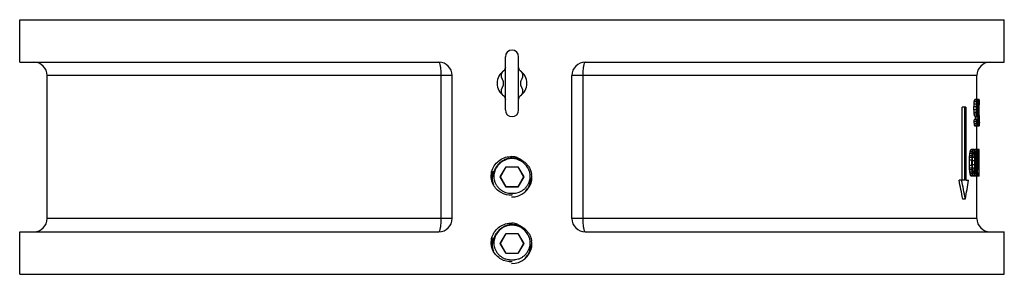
# Model space of a CAD drawing. Header units: millimetres. Extents: x -1098 to 1507, y -888 to 1291.
# Tile 1 of 6: x -1098 to -506, y 115 to 268. Entities that reach past the tile are written whole.
import ezdxf

# ---------------------------------------------------------------- set-up
doc = ezdxf.new("R2010")
doc.units = ezdxf.units.MM
doc.header["$LTSCALE"] = 30.734
doc.layers.get('0').update_dxf_attribs({"linetype": 'CONTINUOUS'})
doc.layers.add('02___PRT_ALL_AXES', color=7, linetype='CONTINUOUS')

msp = doc.modelspace()

# ---------------------------------------------------------------- linework, layer by layer
at = {"color": 7, "linetype": 'Continuous'}
for p, q in [((-1097.62, 242.45), (-1097.62, 267.95)), ((-1097.62, 267.95), (-505.63, 267.95)), ((-505.62, 242.45), (-505.62, 267.95)), ((-805.62, 213.7), (-805.62, 245.7)), ((-797.62, 213.7), (-797.62, 245.7)), ((-1097.62, 242.45), (-845.62, 242.45)), ((-796.78, 237.28), (-796.78, 237.29)), ((-757.62, 242.45), (-505.62, 242.45)), ((-837.62, 234.45), (-1081.12, 234.45)), ((-844.4, 234.45), (-844.4, 148.45)), ((-837.62, 148.45), (-837.62, 234.45)), ((-765.62, 148.45), (-765.62, 234.45)), ((-522.12, 234.45), (-765.62, 234.45)), ((-758.85, 148.45), (-758.85, 234.45)), ((-806.47, 222.12), (-806.46, 222.11)), ((-521.99, 219.61), (-523.49, 219.61)), ((-521.75, 219.95), (-523.33, 219.95)), ((-520.66, 219.95), (-521.54, 219.95)), ((-521.1, 203.95), (-521.1, 219.95)), ((-520.63, 219.61), (-521.1, 219.61)), ((-528.72, 215.31), (-530.95, 215.31)), ((-530.95, 171.58), (-530.95, 215.31)), ((-529.41, 171.58), (-529.41, 215.31)), ((-528.72, 215.31), (-528.72, 171.58)), ((-522.34, 215.52), (-523.85, 215.52)), ((-523.85, 213.82), (-523.85, 215.52)), ((-522.34, 213.82), (-523.85, 213.82)), ((-522.26, 217.23), (-523.77, 217.23)), ((-522.16, 218.59), (-523.67, 218.59)), ((-522.34, 213.82), (-522.34, 215.52)), ((-522.16, 214.16), (-522.16, 215.18)), ((-521.41, 215.18), (-522.12, 215.18)), ((-521.41, 214.16), (-522.12, 214.16)), ((-521.43, 213.14), (-522.12, 213.14)), ((-521.48, 217.23), (-522.05, 217.23)), ((-521.43, 216.21), (-522.05, 216.21)), ((-521.86, 218.25), (-521.65, 218.25)), ((-521.56, 217.91), (-521.86, 217.91)), ((-521.41, 214.16), (-521.41, 215.18)), ((-521.28, 214.33), (-521.27, 214.17)), ((-521.27, 211.44), (-521.27, 213.14)), ((-520.62, 218.59), (-520.99, 218.59)), ((-520.62, 217.57), (-520.99, 217.57)), ((-520.67, 216.55), (-520.99, 216.55)), ((-520.62, 217.57), (-520.62, 217.91)), ((-522.26, 212.12), (-523.77, 212.12)), ((-521.43, 207.7), (-523.77, 207.7)), ((-522.16, 211.1), (-523.67, 211.1)), ((-521.99, 210.08), (-523.49, 210.08)), ((-521.75, 209.74), (-523.33, 209.74)), ((-521.41, 208.72), (-522.91, 208.72)), ((-521.48, 212.46), (-522.12, 212.46)), ((-521.56, 211.78), (-521.86, 211.78)), ((-521.86, 211.44), (-521.65, 211.44)), ((-521.38, 210.76), (-521.38, 211.44)), ((-520.89, 208.38), (-520.89, 209.06)), ((-522.23, 206.67), (-523.74, 206.67)), ((-522.12, 205.31), (-523.63, 205.31)), ((-521.95, 204.29), (-523.46, 204.29)), ((-521.74, 203.95), (-523.3, 203.95)), ((-521.48, 206.67), (-522.09, 206.67)), ((-521.56, 205.99), (-521.83, 205.99)), ((-521.83, 205.65), (-521.65, 205.65)), ((-521.1, 203.95), (-521.54, 203.95)), ((-520.62, 206.33), (-520.99, 206.33)), ((-520.63, 204.29), (-520.99, 204.29)), ((-520.66, 203.95), (-520.99, 203.95)), ((-520.89, 206.33), (-520.89, 206.67)), ((-520.62, 205.31), (-520.89, 205.31)), ((-520.62, 206.33), (-520.62, 205.99)), ((-524.36, 189.61), (-525.88, 189.61)), ((-524.04, 189.95), (-525.55, 189.95)), ((-522.34, 189.61), (-523.85, 189.61)), ((-522.12, 189.95), (-523.63, 189.95)), ((-521.04, 189.95), (-521.92, 189.95)), ((-521.14, 189.61), (-521.92, 189.61)), ((-520.68, 189.95), (-520.86, 189.95)), ((-520.68, 181.1), (-520.68, 189.95)), ((-524.99, 185.18), (-526.51, 185.18)), ((-524.93, 186.21), (-526.45, 186.21)), ((-524.81, 187.57), (-526.33, 187.57)), ((-524.64, 188.59), (-526.16, 188.59)), ((-523.44, 185.18), (-524.69, 185.18)), ((-523.63, 187.23), (-524.47, 187.23)), ((-523.78, 187.91), (-524.3, 187.91)), ((-522.53, 188.59), (-523.48, 188.59)), ((-522.65, 187.57), (-523.48, 187.57)), ((-522.73, 186.21), (-523.25, 186.21)), ((-522.77, 185.18), (-523.25, 185.18)), ((-521.74, 185.18), (-522.57, 185.18)), ((-521.95, 187.91), (-522.3, 187.91)), ((-521.86, 187.23), (-522.3, 187.23)), ((-521.24, 188.59), (-521.77, 188.59)), ((-521.31, 187.23), (-521.68, 187.23)), ((-521.36, 185.52), (-521.62, 185.52)), ((-521.36, 184.16), (-521.59, 184.16)), ((-521.36, 184.16), (-521.36, 185.52)), ((-520.81, 185.87), (-521.24, 185.87)), ((-520.84, 187.23), (-521.22, 187.23)), ((-520.88, 187.91), (-521.18, 187.91)), ((-521.04, 188.25), (-520.94, 188.25)), ((-808.67, 173.45), (-805.14, 179.55)), ((-808.55, 173.45), (-805.09, 179.45)), ((-805.14, 179.55), (-798.1, 179.55)), ((-805.09, 179.45), (-805.14, 179.55)), ((-805.09, 179.45), (-798.16, 179.45)), ((-798.16, 179.45), (-798.1, 179.55)), ((-798.16, 179.45), (-794.69, 173.45)), ((-798.1, 179.55), (-794.58, 173.45)), ((-525.05, 183.48), (-526.57, 183.48)), ((-526.57, 180.42), (-526.57, 183.48)), ((-525.05, 180.42), (-526.57, 180.42)), ((-524.99, 178.72), (-526.51, 178.72)), ((-524.93, 177.7), (-526.45, 177.7)), ((-525.05, 180.42), (-525.05, 183.48)), ((-523.39, 183.14), (-524.75, 183.14)), ((-524.75, 180.76), (-524.75, 183.14)), ((-523.39, 180.76), (-524.75, 180.76)), ((-523.44, 178.72), (-524.69, 178.72)), ((-523.39, 180.76), (-523.39, 183.14)), ((-522.77, 178.72), (-523.2, 178.72)), ((-522.73, 177.7), (-523.2, 177.7)), ((-522.81, 183.48), (-523.16, 183.48)), ((-523.16, 180.42), (-523.16, 183.48)), ((-522.81, 180.42), (-523.16, 180.42)), ((-522.81, 180.42), (-522.81, 183.48)), ((-521.71, 183.14), (-522.61, 183.14)), ((-522.61, 180.76), (-522.61, 183.14)), ((-521.71, 180.76), (-522.61, 180.76)), ((-521.74, 178.72), (-522.57, 178.72)), ((-521.71, 180.76), (-521.71, 183.14)), ((-521.04, 179.74), (-521.59, 179.74)), ((-521.56, 180.42), (-521.56, 183.48)), ((-521.31, 182.46), (-521.56, 182.46)), ((-521.24, 181.1), (-521.56, 181.1)), ((-521.14, 180.08), (-521.56, 180.08)), ((-520.82, 182.8), (-521.12, 182.8)), ((-520.88, 181.78), (-521.04, 181.78)), ((-521.04, 181.44), (-520.94, 181.44)), ((-520.8, 175.65), (-520.8, 181.1)), ((-520.75, 181.1), (-520.75, 181.78)), ((-808.55, 173.45), (-808.67, 173.45)), ((-805.14, 167.35), (-808.67, 173.45)), ((-805.09, 167.45), (-808.55, 173.45)), ((-794.69, 173.45), (-798.16, 167.45)), ((-794.58, 173.45), (-798.1, 167.35)), ((-794.69, 173.45), (-794.58, 173.45)), ((-524.81, 176.33), (-526.33, 176.33)), ((-524.64, 175.31), (-526.16, 175.31)), ((-524.36, 174.29), (-525.88, 174.29)), ((-524.04, 173.95), (-525.55, 173.95)), ((-523.63, 176.67), (-524.47, 176.67)), ((-523.78, 175.99), (-524.3, 175.99)), ((-522.34, 174.29), (-523.85, 174.29)), ((-522.12, 173.95), (-523.63, 173.95)), ((-522.65, 176.33), (-523.34, 176.33)), ((-522.53, 175.31), (-523.34, 175.31)), ((-521.86, 176.67), (-522.41, 176.67)), ((-521.95, 175.99), (-522.12, 175.99)), ((-520.75, 173.95), (-521.92, 173.95)), ((-520.8, 175.65), (-521.68, 175.65)), ((-521.31, 173.95), (-521.31, 175.65)), ((-520.75, 173.95), (-520.75, 175.65)), ((-520.68, 173.95), (-520.68, 175.65)), ((-805.09, 167.45), (-805.14, 167.35)), ((-798.1, 167.35), (-805.14, 167.35)), ((-798.16, 167.45), (-805.09, 167.45)), ((-798.16, 167.45), (-798.1, 167.35)), ((-529.41, 171.58), (-532.86, 171.58)), ((-528.72, 171.58), (-527.09, 171.58)), ((-529.06, 160.19), (-530.61, 160.19)), ((-837.62, 148.45), (-1081.12, 148.45)), ((-522.12, 148.45), (-765.62, 148.45)), ((-1097.62, 114.95), (-1097.62, 140.45)), ((-1097.62, 140.45), (-845.62, 140.45)), ((-808.67, 133.45), (-805.14, 139.55)), ((-808.55, 133.45), (-805.09, 139.45)), ((-805.14, 139.55), (-798.1, 139.55)), ((-805.09, 139.45), (-805.14, 139.55)), ((-805.09, 139.45), (-798.16, 139.45)), ((-798.16, 139.45), (-798.1, 139.55)), ((-798.16, 139.45), (-794.69, 133.45)), ((-798.1, 139.55), (-794.58, 133.45)), ((-757.62, 140.45), (-505.62, 140.45)), ((-505.62, 114.95), (-505.62, 140.45)), ((-808.55, 133.45), (-808.67, 133.45)), ((-805.14, 127.35), (-808.67, 133.45)), ((-805.09, 127.45), (-808.55, 133.45)), ((-794.69, 133.45), (-798.16, 127.45)), ((-794.58, 133.45), (-798.1, 127.35)), ((-794.69, 133.45), (-794.58, 133.45)), ((-805.09, 127.45), (-805.14, 127.35)), ((-798.1, 127.35), (-805.14, 127.35)), ((-798.16, 127.45), (-805.09, 127.45)), ((-798.16, 127.45), (-798.1, 127.35)), ((-1097.62, 114.95), (-505.63, 114.95))]:
    msp.add_line(p, q, dxfattribs=at)
for points in [[(-806.38, 237.36), (-806.46, 237.29), (-806.44, 237.3)], [(-805.62, 239.36), (-805.69, 238.75), (-805.87, 238.15), (-806.11, 237.7), (-806.33, 237.41), (-806.38, 237.36)], [(-796.78, 237.29), (-796.9, 237.41), (-797.12, 237.69), (-797.37, 238.14), (-797.56, 238.74), (-797.62, 239.36)], [(-806.46, 222.11), (-806.33, 221.99), (-806.11, 221.71), (-805.87, 221.25), (-805.69, 220.66), (-805.62, 220.05)], [(-797.62, 220.05), (-797.56, 220.66), (-797.37, 221.26), (-797.12, 221.71), (-796.9, 222), (-796.85, 222.05)], [(-796.85, 222.05), (-796.78, 222.11), (-796.8, 222.1)]]:
    msp.add_lwpolyline(points, dxfattribs=at)
for centre, radius, start, end in [((-801.62, 245.7), 4, 0, 180), ((-1089.12, 234.45), 8, 0, 90), ((-845.62, 234.45), 8, 0, 90), ((-801.62, 229.7), 9, 122.3978, 237.4332), ((-801.62, 229.7), 9, 302.3978, 57.41322), ((-757.62, 234.45), 8, 90, 180), ((-514.12, 234.45), 8, 90, 180), ((-801.62, 213.7), 4, 180, 360), ((-801.62, 173.45), 11, 359.93336, 180.06664), ((-802.27, 174.32), 11.38, 78.45732, 86.75399), ((-802.27, 174.28), 11.42, 68.95657, 78.47454), ((-801.62, 173.45), 12, 163.07619, 201.87805), ((-801.67, 173.75), 10.96, 181.46155, 181.64292), ((-801.59, 172.33), 11.03, 358.45135, 5.78459), ((-801.62, 173.15), 11.95, 352.72471, 8.53048), ((-801.62, 173.45), 12, 268.63041, 350.78461), ((-802.32, 172.57), 11.81, 314.56519, 328.91067), ((-802.19, 172.48), 11.65, 328.94, 329.70545), ((-801.63, 173.15), 11.96, 352.22963, 352.73552), ((-801.62, 173.46), 9.89, 257.88702, 260.64314), ((-801.62, 173.47), 9.89, 260.65033, 269.98858), ((-801.62, 173.45), 9.88, 269.99716, 282.11118), ((-1089.12, 148.45), 8, 270, 360), ((-845.62, 148.45), 8, 270, 360), ((-757.62, 148.45), 8, 180, 270), ((-514.12, 148.45), 8, 180, 270), ((-801.62, 133.45), 11, 359.93336, 180.06664), ((-802.27, 134.32), 11.38, 78.45732, 86.75399), ((-802.27, 134.28), 11.42, 68.95657, 78.47454), ((-801.62, 133.45), 12, 163.07619, 201.87805), ((-801.67, 133.75), 10.96, 181.46155, 181.64292), ((-801.62, 133.45), 12, 268.63041, 350.78461), ((-801.59, 132.33), 11.03, 358.45135, 5.78459), ((-801.62, 133.15), 11.95, 352.72471, 8.53048), ((-801.63, 133.15), 11.96, 352.22963, 352.73552), ((-802.32, 132.57), 11.81, 314.56519, 328.91067), ((-802.19, 132.48), 11.65, 328.94, 329.70545), ((-801.62, 133.46), 9.89, 257.88702, 260.64314), ((-801.62, 133.47), 9.89, 260.65033, 269.98858), ((-801.62, 133.45), 9.88, 269.99716, 282.11118)]:
    msp.add_arc(centre, radius, start, end, dxfattribs=at)
for centre, major_axis, ratio, start_param, end_param in [((-801.62, 236.56), (279.5, 0), 0.612764, -0.105143, -0.099149), ((-801.62, 225.26), (279.5, 0), 0.204256, -0.099149, -0.093158), ((-801.62, 236.56), (281, 0), 0.612764, 6.178606, 6.184568), ((-801.62, 225.26), (281, 0), 0.204256, 6.184568, 6.190526), ((-801.62, 214.98), (281, 0), 0.204255, 0.080752, 0.086704), ((-801.62, 205.72), (281, 0), 0.612767, 0.074803, 0.080752), ((-801.62, 219.21), (281, 0), 0.170213, 6.291489, 6.298607), ((-801.62, 218.18), (281, 0), 0.612767, 6.285558, 6.291489), ((-801.62, 294.67), (0, 713.62), 0.391665, -1.681937, -1.679538), ((-801.62, 134.67), (0, 713.62), 0.391665, -1.462055, -1.459655), ((-801.62, 258.53), (0, 380.6), 0.734375, -1.679538, -1.675939), ((-801.62, 294.67), (0, 717.45), 0.391665, 4.601844, 4.60423), ((-801.62, 134.67), (0, 717.45), 0.391665, -1.462638, -1.460251), ((-801.62, 258.53), (0, 382.64), 0.734375, 4.60423, 4.607809), ((-801.62, 305.06), (0, 860.93), 0.326391, 4.607809, 4.609002), ((-801.62, 124.29), (0, 860.93), 0.326391, -1.467409, -1.466217), ((-801.62, 260.63), (0, 430.47), 0.652775, 4.609002, 4.611387), ((-801.62, 183.52), (0, 286.98), 0.979163, -1.469794, -1.467409), ((-801.62, 236.52), (281, 0), 0.680851, 6.182183, 6.18576), ((-801.62, 227.21), (281, 0), 0.340425, 6.18576, 6.189335), ((-801.62, 210.08), (281, 0), 0.340425, 0.081942, 0.085513), ((-801.62, 202.25), (281, 0), 0.680851, 0.078372, 0.081942), ((-801.62, 183.52), (0, 430.47), 0.652775, -1.494804, -1.492424), ((-801.62, 234.93), (0, 286.98), 0.979163, 4.634017, 4.636397), ((-801.62, 150.84), (0, 860.93), 0.326391, -1.495993, -1.494804), ((-801.62, 278.5), (0, 860.93), 0.326391, 4.636397, 4.637586), ((-801.62, 189.99), (0, 382.64), 0.734375, -1.499562, -1.495993), ((-801.62, 166.16), (0, 717.45), 0.391665, -1.50194, -1.499562), ((-801.62, 77.31), (0, 2008.84), 0.139882, -1.502535, -1.50194), ((-801.62, 77.31), (0, 2008.84), 0.139882, -1.503129, -1.502615), ((-801.62, 227.02), (0, 551.88), 0.509167, 4.677981, 4.693408), ((-801.62, 212.92), (281, 0), 0.680851, 0.017201, 0.018981), ((-801.62, 217.91), (0, 286.98), 0.979167, 4.712389, 4.714761), ((-801.62, 218.25), (0, 573.96), 0.489584, 4.710016, 4.711203), ((-801.62, 181.14), (0, 285.45), 0.979167, -1.465653, -1.462055), ((-801.62, 114.76), (0, 856.33), 0.326391, -1.463255, -1.462055), ((-801.62, 193.13), (279.5, 0), 0.612764, 0.099149, 0.105143), ((-801.62, 204.43), (279.5, 0), 0.204256, 0.093158, 0.099149), ((-801.62, 273.06), (0, 856.33), 0.326391, 4.635988, 4.637184), ((-801.62, 337.4), (0, 1712.67), 0.163196, -1.646001, -1.645395), ((-801.62, 181.14), (0, 286.98), 0.979167, -1.466217, -1.462638), ((-801.62, 114.76), (0, 860.93), 0.326391, -1.463831, -1.462638), ((-801.62, 193.13), (281, 0), 0.612764, 0.098618, 0.10458), ((-801.62, 163.78), (0, 430.47), 0.652775, -1.470987, -1.468602), ((-801.62, 193.17), (281, 0), 0.680851, 0.097426, 0.101002), ((-801.62, 204.43), (281, 0), 0.204256, 0.092659, 0.098618), ((-801.62, 202.48), (281, 0), 0.340425, 0.093851, 0.097426), ((-801.62, 214.71), (281, 0), 0.204255, 6.196481, 6.202433), ((-801.62, 219.61), (281, 0), 0.340425, 6.197672, 6.201243), ((-801.62, 227.44), (281, 0), 0.680851, 6.201243, 6.204813), ((-801.62, 225.51), (281, 0), 0.680851, 6.202433, 6.209572), ((-801.62, 240.38), (0, 430.47), 0.652775, 4.634017, 4.636397), ((-801.62, 273.06), (0, 860.93), 0.326391, 4.636397, 4.637586), ((-801.62, 337.4), (0, 1721.86), 0.163196, 4.637586, 4.638776), ((-801.62, 257.74), (0, 717.45), 0.391665, 4.641154, 4.643533), ((-801.62, 223.75), (0, 334.81), 0.839285, 4.661359, 4.668484), ((-801.62, 201.45), (281, 0), 0.680852, 0.030847, 0.034408), ((-801.62, 201.91), (0, 1434.88), 0.195835, -1.566051, -1.564865), ((-801.62, 204.63), (0, 860.94), 0.326387, -1.567238, -1.566051), ((-801.62, 205.65), (0, 573.96), 0.489584, -1.56961, -1.567238), ((-801.62, 165.82), (0, 380.6), 0.734375, -1.466853, -1.463255), ((-801.62, 187.54), (279.5, 0), 0.612767, 0.09795, 0.103944), ((-801.62, 198.71), (279.5, 0), 0.204255, 0.09196, 0.09795), ((-801.62, 165.82), (0, 382.64), 0.734375, -1.467409, -1.463831), ((-801.62, 187.54), (281, 0), 0.612767, 0.097426, 0.103387), ((-801.62, 187.61), (281, 0), 0.680851, 0.096234, 0.09981), ((-801.62, 198.71), (281, 0), 0.204255, 0.091468, 0.097426), ((-801.62, 196.8), (281, 0), 0.340425, 0.092659, 0.096234), ((-801.62, 208.92), (281, 0), 0.204255, 6.196481, 6.202433), ((-801.62, 213.82), (281, 0), 0.340425, 6.197672, 6.201243), ((-801.62, 221.65), (281, 0), 0.680851, 6.201243, 6.204813), ((-801.62, 218.18), (281, 0), 0.612767, 6.202433, 6.208382), ((-801.62, 233.91), (0, 382.64), 0.734375, 4.637586, 4.641154), ((-801.62, 221.03), (0, 334.81), 0.839286, 4.661359, 4.668484), ((-801.62, 204.69), (281, 0), 0.170213, -0.015422, -0.008304), ((-801.62, 205.72), (281, 0), 0.612767, -0.008304, -0.002372), ((-801.62, 205.99), (0, 286.98), 0.979167, -1.573169, -1.570796), ((-801.62, 217.59), (279.5, 0), 0.612764, -0.17017, -0.164123), ((-801.62, 197.38), (279.5, 0), 0.170213, -0.164123, -0.156874), ((-801.62, 217.59), (281, 0), 0.612764, 6.113932, 6.119946), ((-801.62, 197.38), (281, 0), 0.170213, 6.119946, 6.127156), ((-801.62, 182.52), (281, 0), 0.170213, 0.148829, 0.15603), ((-801.62, 194.89), (279.5, 0), 0.170213, -0.107542, -0.103944), ((-801.62, 164.08), (281, 0), 0.612767, 0.142834, 0.148829), ((-801.62, 208.61), (281, 0), 0.612767, 6.16667, 6.17264), ((-801.62, 194.89), (281, 0), 0.170213, 6.17264, 6.179798), ((-801.62, 185.01), (281, 0), 0.170213, 0.096234, 0.103387), ((-801.62, 173.07), (281, 0), 0.612767, 0.090277, 0.096234), ((-801.62, 200.03), (281, 0), 0.612767, 6.216707, 6.22265), ((-801.62, 193.08), (281, 0), 0.204256, 6.22265, 6.228591), ((-801.62, 187.23), (281, 0), 0.204255, 0.04153, 0.047467), ((-801.62, 182.46), (281, 0), 0.612767, 0.035595, 0.04153), ((-801.62, 437.1), (0, 1427.26), 0.19583, -1.749443, -1.748232), ((-801.62, 336.33), (0, 856.33), 0.326391, -1.748232, -1.74702), ((-801.62, 286.29), (0, 570.9), 0.489581, -1.74702, -1.744598), ((-801.62, 236.93), (0, 285.45), 0.979167, -1.744598, -1.740966), ((-801.62, 437.1), (0, 1434.92), 0.19583, 4.534706, 4.535911), ((-801.62, 336.33), (0, 860.93), 0.326391, 4.535911, 4.537116), ((-801.62, 286.29), (0, 573.96), 0.489581, 4.537116, 4.539525), ((-801.62, 236.93), (0, 286.98), 0.979167, 4.539525, 4.543136), ((-801.62, 477.27), (0, 1721.86), 0.163196, 4.540729, 4.541932), ((-801.62, 258.21), (0, 430.47), 0.652775, 4.541932, 4.546745), ((-801.62, 218.77), (281, 0), 0.680851, 6.117542, 6.121149), ((-801.62, 197.17), (281, 0), 0.204255, 6.121149, 6.127156), ((-801.62, 179.33), (281, 0), 0.204256, 0.150028, 0.15603), ((-801.62, 159.31), (281, 0), 0.680851, 0.14643, 0.150028), ((-801.62, 124.42), (0, 430.47), 0.652779, -1.429161, -1.424366), ((-801.62, 147.74), (0, 286.98), 0.979167, -1.431557, -1.427962), ((-801.62, -57.88), (0, 1721.9), 0.163192, -1.430359, -1.429161), ((-801.62, 107.91), (0, 573.96), 0.489581, -1.433952, -1.431557), ((-801.62, 68.76), (0, 860.93), 0.326391, -1.435149, -1.433952), ((-801.62, -8.86), (0, 1434.88), 0.195835, -1.436347, -1.435149), ((-801.62, 362.2), (0, 1434.88), 0.195835, 4.587509, 4.588705), ((-801.62, 291.4), (0, 860.95), 0.326384, 4.588705, 4.5899), ((-801.62, 256.33), (0, 573.95), 0.489587, 4.5899, 4.59229), ((-801.62, 221.95), (0, 286.98), 0.979167, 4.59229, 4.595874), ((-801.62, 387.4), (0, 1721.86), 0.163196, 4.593485, 4.59468), ((-801.62, 235.74), (0, 430.47), 0.652779, 4.59468, 4.599456), ((-801.62, 208.79), (281, 0), 0.680851, 6.170253, 6.173833), ((-801.62, 194.17), (281, 0), 0.204256, 6.173833, 6.179798), ((-801.62, 182.32), (281, 0), 0.204256, 0.097426, 0.103387), ((-801.62, 169.3), (281, 0), 0.680851, 0.093851, 0.097426), ((-801.62, 146.89), (0, 430.47), 0.652779, -1.481711, -1.476946), ((-801.62, 162.72), (0, 286.98), 0.979167, -1.484092, -1.48052), ((-801.62, 31.99), (0, 1721.86), 0.163196, -1.482901, -1.481711), ((-801.62, 137.87), (0, 573.95), 0.489587, -1.486473, -1.484092), ((-801.62, 113.69), (0, 860.95), 0.326384, -1.487664, -1.486473), ((-801.62, 66.04), (0, 1434.88), 0.195835, -1.488854, -1.487664), ((-801.62, 237.44), (0, 717.44), 0.39167, 4.639965, 4.642344), ((-801.62, 132.25), (0, 717.44), 0.39167, -1.500751, -1.498372), ((-801.62, 214.01), (0, 382.64), 0.734375, 4.642344, 4.645911), ((-801.62, 214.29), (0, 430.46), 0.652783, -1.634897, -1.633709), ((-801.62, 199.26), (281, 0), 0.680851, 6.220273, 6.223839), ((-801.62, 192.16), (281, 0), 0.25532, 6.223839, 6.228591), ((-801.62, 184.84), (281, 0), 0.255319, 0.042718, 0.047467), ((-801.62, 179.74), (281, 0), 0.680851, 0.039156, 0.042718), ((-801.62, 164.76), (0, 573.96), 0.489581, -1.534015, -1.53164), ((-801.62, 174.97), (0, 382.64), 0.734375, -1.536982, -1.535202), ((-801.62, -73.2), (0, 1427.26), 0.19583, -1.393361, -1.392149), ((-801.62, 27.57), (0, 856.33), 0.326391, -1.394573, -1.393361), ((-801.62, 77.61), (0, 570.9), 0.489582, -1.396995, -1.394573), ((-801.62, -73.2), (0, 1434.92), 0.19583, -1.394318, -1.393113), ((-801.62, 27.57), (0, 860.93), 0.326391, -1.395523, -1.394318), ((-801.62, 77.61), (0, 573.96), 0.489582, -1.397932, -1.395523), ((-801.62, -113.37), (0, 1721.86), 0.163196, -1.40034, -1.399136), ((-801.62, 105.69), (0, 430.47), 0.652775, -1.405153, -1.40034), ((-801.62, 239.48), (0, 430.47), 0.652779, 4.565959, 4.570753), ((-801.62, 421.78), (0, 1721.9), 0.163192, 4.570753, 4.571952), ((-801.62, 255.99), (0, 573.96), 0.489582, 4.573149, 4.575545), ((-801.62, 295.14), (0, 860.93), 0.326391, 4.575545, 4.576742), ((-801.62, 372.76), (0, 1434.88), 0.195835, 4.576742, 4.577939), ((-801.62, 1.7), (0, 1434.88), 0.195835, -1.447112, -1.445917), ((-801.62, 72.5), (0, 860.95), 0.326384, -1.448308, -1.447112), ((-801.62, 107.57), (0, 573.95), 0.489587, -1.450698, -1.448308), ((-801.62, -23.49), (0, 1721.86), 0.163196, -1.453087, -1.451892), ((-801.62, 128.16), (0, 430.47), 0.652779, -1.457864, -1.453087), ((-801.62, 217.01), (0, 430.47), 0.652779, 4.618538, 4.623303), ((-801.62, 331.91), (0, 1721.86), 0.163196, 4.623303, 4.624494), ((-801.62, 226.04), (0, 573.95), 0.489587, 4.625685, 4.628066), ((-801.62, 250.21), (0, 860.95), 0.326384, 4.628066, 4.629256), ((-801.62, 297.86), (0, 1434.88), 0.195835, 4.629256, 4.630447), ((-801.62, 155.68), (0, 382.64), 0.734375, -1.504318, -1.500751), ((-801.62, 169.66), (281, 0), 0.612767, 0.060535, 0.066478), ((-801.62, 155.4), (0, 430.46), 0.652783, -1.507884, -1.506695), ((-801.62, 170.43), (281, 0), 0.680851, 0.059347, 0.062912), ((-801.62, 176.61), (281, 0), 0.204256, 0.054594, 0.060535), ((-801.62, 177.52), (281, 0), 0.25532, 0.054594, 0.059347), ((-801.62, 184.84), (281, 0), 0.255319, 6.235718, 6.240468), ((-801.62, 182.46), (281, 0), 0.204255, 6.235718, 6.241655), ((-801.62, 190.97), (281, 0), 0.765956, 6.240468, 6.245217), ((-801.62, 187.23), (281, 0), 0.612767, 6.241655, 6.247591), ((-801.62, 126.97), (0, 285.45), 0.979167, -1.400626, -1.396995), ((-801.62, 146.31), (279.5, 0), 0.612764, 0.164123, 0.17017), ((-801.62, 166.52), (279.5, 0), 0.170213, 0.156874, 0.164123), ((-801.62, 126.97), (0, 286.98), 0.979167, -1.401543, -1.397932), ((-801.62, 146.31), (281, 0), 0.612764, 0.163239, 0.169253), ((-801.62, 145.13), (281, 0), 0.680851, 0.162037, 0.165644), ((-801.62, 166.52), (281, 0), 0.170213, 0.15603, 0.163239), ((-801.62, 166.73), (281, 0), 0.204255, 0.15603, 0.162037), ((-801.62, 184.57), (281, 0), 0.204256, 6.127156, 6.133157), ((-801.62, 181.38), (281, 0), 0.170213, 6.127156, 6.134357), ((-801.62, 204.59), (281, 0), 0.680851, 6.133157, 6.136755), ((-801.62, 169.01), (279.5, 0), 0.170213, 0.103944, 0.107542), ((-801.62, 199.82), (281, 0), 0.612767, 6.134357, 6.140351), ((-801.62, 216.16), (0, 286.98), 0.979167, 4.569555, 4.573149), ((-801.62, 141.95), (0, 286.98), 0.979167, -1.454281, -1.450698), ((-801.62, 155.3), (281, 0), 0.612767, 0.110545, 0.116515), ((-801.62, 155.11), (281, 0), 0.680851, 0.109352, 0.112933), ((-801.62, 169.01), (281, 0), 0.170213, 0.103387, 0.110545), ((-801.62, 169.73), (281, 0), 0.204256, 0.103387, 0.109352), ((-801.62, 181.58), (281, 0), 0.204256, 6.179798, 6.18576), ((-801.62, 178.89), (281, 0), 0.170213, 6.179798, 6.186951), ((-801.62, 194.6), (281, 0), 0.680851, 6.18576, 6.189335), ((-801.62, 190.84), (281, 0), 0.612767, 6.186951, 6.192909), ((-801.62, 201.18), (0, 286.98), 0.979167, 4.622112, 4.625685), ((-801.62, 67.47), (0, 379.24), 0.736996, -1.323785, -1.29269), ((-801.62, 67.47), (0, 381.28), 0.736996, -1.325131, -1.294213), ((-801.62, 252.92), (0, 381.28), 0.736996, -1.816462, -1.785782)]:
    msp.add_ellipse(centre, major_axis=major_axis, ratio=ratio, start_param=start_param, end_param=end_param, dxfattribs=at)
for points, knots in [([(-845.62, 242.45), (-845.53, 242.45), (-845.3, 242.24), (-845, 241.46), (-844.68, 239.83), (-844.45, 237.37), (-844.4, 235.47), (-844.4, 234.45)], [0, 0, 0, 0, 0.03444, 0.096286, 0.312087, 0.628452, 1, 1, 1, 1]), ([(-806.44, 237.3), (-806.73, 237.12), (-807.26, 236.71), (-807.87, 235.93), (-808.2, 235.03), (-808.21, 234.05), (-807.98, 233.24), (-807.7, 232.58), (-807.45, 232.07), (-807.2, 231.53), (-806.93, 230.76), (-806.8, 229.72), (-806.92, 228.68), (-807.19, 227.9), (-807.44, 227.36), (-807.69, 226.85), (-807.97, 226.19), (-808.16, 225.53), (-808.2, 224.87), (-808.16, 224.4), (-808.04, 223.95), (-807.79, 223.38), (-807.28, 222.72), (-806.76, 222.3), (-806.47, 222.12)], [0, 0, 0, 0, 0.061042, 0.117911, 0.172589, 0.228377, 0.288529, 0.320868, 0.354721, 0.389919, 0.426115, 0.499662, 0.573241, 0.60948, 0.644742, 0.678672, 0.711092, 0.771393, 0.799781, 0.827428, 0.854776, 0.882274, 0.939064, 1, 1, 1, 1]), ([(-796.39, 229.71), (-796.39, 230.12), (-796.32, 230.74), (-796.05, 231.51), (-795.8, 232.05), (-795.55, 232.56), (-795.27, 233.22), (-795.08, 233.88), (-795.04, 234.53), (-795.08, 235), (-795.2, 235.45), (-795.46, 236.03), (-795.96, 236.69), (-796.49, 237.1), (-796.77, 237.28)], [0, 0, 0, 0, 0.147094, 0.219511, 0.289956, 0.357734, 0.422495, 0.542972, 0.599708, 0.654977, 0.709656, 0.764638, 0.878186, 1, 1, 1, 1]), ([(-758.85, 234.45), (-758.85, 235.47), (-758.79, 237.37), (-758.57, 239.83), (-758.25, 241.46), (-757.94, 242.24), (-757.72, 242.45), (-757.62, 242.45)], [0, 0, 0, 0, 0.371522, 0.687894, 0.903704, 0.965555, 1, 1, 1, 1]), ([(-796.8, 222.1), (-796.51, 222.29), (-795.98, 222.7), (-795.47, 223.36), (-795.21, 223.93), (-795.09, 224.39), (-795.04, 224.86), (-795.08, 225.51), (-795.27, 226.18), (-795.55, 226.83), (-795.8, 227.35), (-796.05, 227.89), (-796.32, 228.66), (-796.39, 229.29), (-796.39, 229.71)], [0, 0, 0, 0, 0.122031, 0.235708, 0.290707, 0.345372, 0.400601, 0.457281, 0.577637, 0.642352, 0.710098, 0.780523, 0.85293, 1, 1, 1, 1]), ([(-813.58, 177.61), (-813.13, 178.81), (-811.86, 181.09), (-809.03, 183.78), (-805.5, 185.46), (-802.9, 185.75), (-801.62, 185.68)], [0, 0, 0, 0, 0.250067, 0.500088, 0.750062, 1, 1, 1, 1]), ([(-812.62, 173.47), (-812.64, 174.19), (-812.56, 175.28), (-812.25, 176.68), (-811.8, 178.05), (-810.99, 179.67), (-809.89, 181.11), (-808.86, 182.11), (-807.73, 183.01), (-806.17, 183.93), (-804.12, 184.65), (-801.98, 184.98), (-799.81, 184.9), (-797.7, 184.42), (-796.04, 183.69), (-794.81, 182.94), (-793.66, 182.07), (-792.37, 180.8), (-791.34, 179.31), (-790.69, 178.03), (-790.16, 176.69), (-789.91, 175.63), (-789.8, 174.92)], [0, 0, 0, 0, 0.062477, 0.09375, 0.125025, 0.187502, 0.24998, 0.281256, 0.312531, 0.375012, 0.437493, 0.499975, 0.562458, 0.624943, 0.687428, 0.718704, 0.749981, 0.812468, 0.874956, 0.906233, 0.93751, 1, 1, 1, 1]), ([(-812.87, 168.92), (-813.54, 170.24), (-814.37, 173.17), (-814.02, 176.2), (-813.58, 177.61)], [0, 0, 0, 0, 0.499877, 1, 1, 1, 1]), ([(-812.62, 173.44), (-812.58, 172.85), (-812.39, 171.67), (-811.83, 169.98), (-810.99, 168.4), (-809.9, 166.99), (-808.59, 165.78), (-807.09, 164.82), (-805.44, 164.13), (-804.28, 163.87), (-803.69, 163.79)], [0, 0, 0, 0, 0.125022, 0.250036, 0.375049, 0.50005, 0.625042, 0.750031, 0.875013, 1, 1, 1, 1]), ([(-799.55, 163.79), (-798.96, 163.87), (-797.8, 164.13), (-796.15, 164.82), (-794.65, 165.78), (-793.34, 166.99), (-792.25, 168.4), (-791.42, 169.98), (-790.85, 171.67), (-790.67, 172.85), (-790.62, 173.44)], [0, 0, 0, 0, 0.12499, 0.249975, 0.374967, 0.499961, 0.624961, 0.749971, 0.874981, 1, 1, 1, 1]), ([(-790.57, 172.03), (-790.6, 171.08), (-790.89, 169.18), (-791.65, 167.42), (-792.13, 166.6)], [0, 0, 0, 0, 0.499907, 1, 1, 1, 1]), ([(-801.62, 162.52), (-803.87, 162.38), (-808.54, 163.44), (-811.85, 166.92), (-812.87, 168.92)], [0, 0, 0, 0, 0.500084, 1, 1, 1, 1]), ([(-803.69, 163.79), (-803.61, 163.78), (-803.44, 163.76), (-803.09, 163.72), (-802.66, 163.67), (-802.14, 163.64), (-801.8, 163.63), (-801.62, 163.63)], [0, 0, 0, 0, 0.125006, 0.250011, 0.500009, 0.750005, 1, 1, 1, 1]), ([(-801.62, 163.63), (-801.45, 163.63), (-801.1, 163.64), (-800.58, 163.67), (-800.15, 163.72), (-799.81, 163.76), (-799.64, 163.78), (-799.55, 163.79)], [0, 0, 0, 0, 0.249995, 0.49999, 0.749989, 0.874994, 1, 1, 1, 1]), ([(-844.4, 148.45), (-844.4, 147.43), (-844.45, 145.54), (-844.68, 143.07), (-845, 141.44), (-845.3, 140.66), (-845.53, 140.45), (-845.62, 140.45)], [0, 0, 0, 0, 0.371522, 0.687894, 0.903704, 0.965555, 1, 1, 1, 1]), ([(-757.62, 140.45), (-757.72, 140.45), (-757.94, 140.66), (-758.25, 141.44), (-758.57, 143.07), (-758.79, 145.54), (-758.85, 147.43), (-758.85, 148.45)], [0, 0, 0, 0, 0.03444, 0.096286, 0.312087, 0.628452, 1, 1, 1, 1]), ([(-813.58, 137.61), (-813.13, 138.81), (-811.86, 141.09), (-809.03, 143.78), (-805.5, 145.46), (-802.9, 145.75), (-801.62, 145.68)], [0, 0, 0, 0, 0.250067, 0.500088, 0.750062, 1, 1, 1, 1]), ([(-812.62, 133.47), (-812.64, 134.19), (-812.56, 135.28), (-812.25, 136.68), (-811.8, 138.05), (-810.99, 139.67), (-809.89, 141.11), (-808.86, 142.11), (-807.73, 143.01), (-806.17, 143.93), (-804.12, 144.65), (-801.98, 144.98), (-799.81, 144.9), (-797.7, 144.42), (-796.04, 143.69), (-794.81, 142.94), (-793.66, 142.07), (-792.37, 140.8), (-791.34, 139.31), (-790.69, 138.03), (-790.16, 136.69), (-789.91, 135.63), (-789.8, 134.92)], [0, 0, 0, 0, 0.062477, 0.09375, 0.125025, 0.187502, 0.24998, 0.281256, 0.312531, 0.375012, 0.437493, 0.499975, 0.562458, 0.624943, 0.687428, 0.718704, 0.749981, 0.812468, 0.874956, 0.906233, 0.93751, 1, 1, 1, 1]), ([(-812.87, 128.92), (-813.54, 130.24), (-814.37, 133.17), (-814.02, 136.2), (-813.58, 137.61)], [0, 0, 0, 0, 0.499877, 1, 1, 1, 1]), ([(-812.62, 133.44), (-812.58, 132.85), (-812.39, 131.67), (-811.83, 129.98), (-810.99, 128.4), (-809.9, 126.99), (-808.59, 125.78), (-807.09, 124.82), (-805.44, 124.13), (-804.28, 123.87), (-803.69, 123.79)], [0, 0, 0, 0, 0.125022, 0.250036, 0.375049, 0.50005, 0.625042, 0.750031, 0.875013, 1, 1, 1, 1]), ([(-799.55, 123.79), (-798.96, 123.87), (-797.8, 124.13), (-796.15, 124.82), (-794.65, 125.78), (-793.34, 126.99), (-792.25, 128.4), (-791.42, 129.98), (-790.85, 131.67), (-790.67, 132.85), (-790.62, 133.44)], [0, 0, 0, 0, 0.12499, 0.249975, 0.374967, 0.499961, 0.624961, 0.749971, 0.874981, 1, 1, 1, 1]), ([(-790.57, 132.03), (-790.6, 131.08), (-790.89, 129.18), (-791.65, 127.42), (-792.13, 126.6)], [0, 0, 0, 0, 0.499907, 1, 1, 1, 1]), ([(-801.62, 122.52), (-803.87, 122.38), (-808.54, 123.44), (-811.85, 126.92), (-812.87, 128.92)], [0, 0, 0, 0, 0.500084, 1, 1, 1, 1]), ([(-803.69, 123.79), (-803.61, 123.78), (-803.44, 123.76), (-803.09, 123.72), (-802.66, 123.67), (-802.14, 123.64), (-801.8, 123.63), (-801.62, 123.63)], [0, 0, 0, 0, 0.125006, 0.250011, 0.500009, 0.750005, 1, 1, 1, 1]), ([(-801.62, 123.63), (-801.45, 123.63), (-801.1, 123.64), (-800.58, 123.67), (-800.15, 123.72), (-799.81, 123.76), (-799.64, 123.78), (-799.55, 123.79)], [0, 0, 0, 0, 0.249995, 0.49999, 0.749989, 0.874994, 1, 1, 1, 1])]:
    msp.add_open_spline(points, degree=3, knots=knots, dxfattribs=at)
for points in [[(-798.17, 184.94), (-796.98, 184.48), (-795.85, 183.81), (-794.88, 182.98)], [(-798.17, 144.94), (-796.98, 144.48), (-795.85, 143.81), (-794.88, 142.98)]]:
    msp.add_open_spline(points, degree=3, dxfattribs=at)
at = {"layer": '02___PRT_ALL_AXES', "color": 7, "linetype": 'Continuous'}
for p, q in [((-1081.12, 148.45), (-1081.12, 234.45)), ((-522.12, 219.95), (-522.12, 234.45)), ((-522.12, 189.95), (-522.12, 203.95)), ((-522.12, 148.45), (-522.12, 173.95))]:
    msp.add_line(p, q, dxfattribs=at)

doc.saveas('drawing.dxf')
